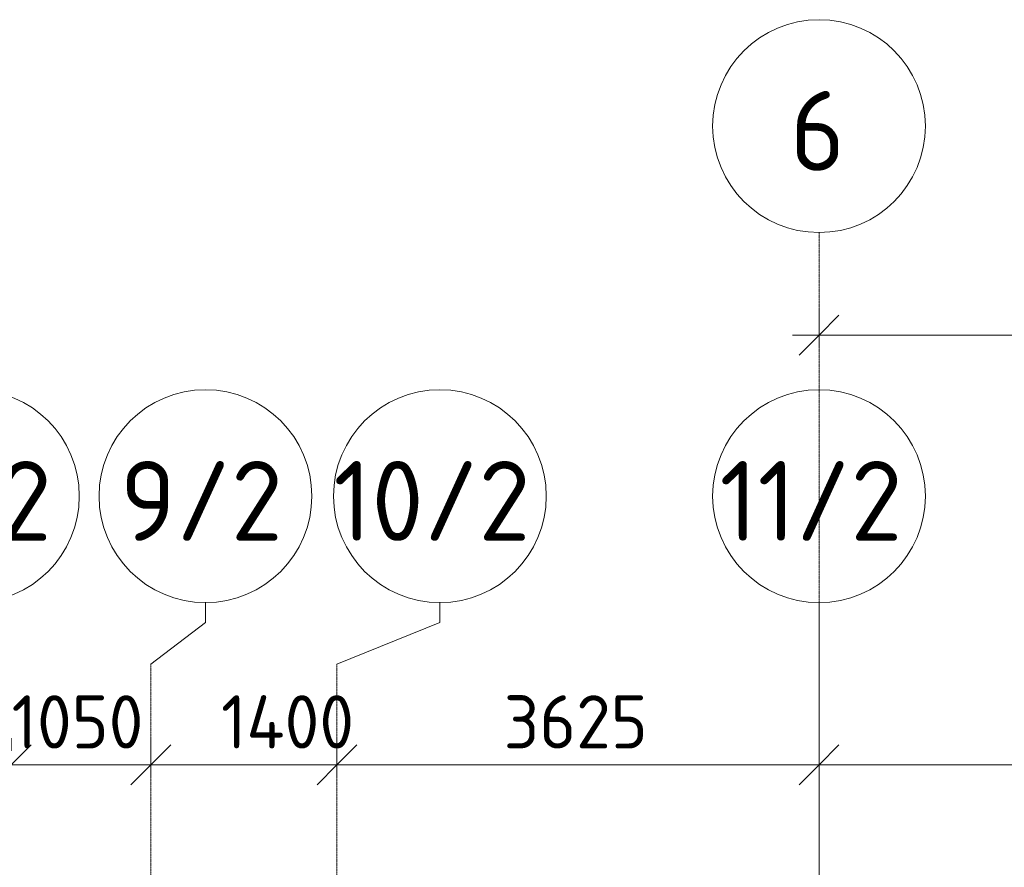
# Model space of a CAD drawing. Header units: millimetres. Extents: x -9064 to 167246, y -7619 to 134351.
# Tile 54 of 112: x 59089 to 66493, y 127979 to 134351. Entities that reach past the tile are written whole.
import ezdxf

# ---------------------------------------------------------------- set-up
doc = ezdxf.new("R2010")
doc.units = ezdxf.units.MM
doc.linetypes.add('4_ Штрихпунктир_ 10 х 2 мм', pattern=[14, 10, -2, 0, -2])
for name, color, linetype, lineweight in [('A-ANNO-DIMS', 7, 'Continuous', 5), ('A-ANNO-DIMS-200', 7, 'Continuous', 5), ('S-GRID', 7, 'Continuous', 5), ('S-GRID-IDEN', 7, 'Continuous', 5)]:
    doc.layers.add(name, color=color, linetype=linetype, lineweight=lineweight)
doc.styles.add('GOST Common_1', font='GOST_Common.ttf', dxfattribs={"height": 600})
doc.styles.add('GOST Common_2', font='GOST_Common.ttf', dxfattribs={"height": 400})
doc.dimstyles.new('2_мм', dxfattribs={"dimscale": 304.8, "dimtxt": 402.285999, "dimasz": 0.984252, "dimexe": 0.656168, "dimexo": 0.984252, "dimgap": 0, "dimtad": 1, "dimdec": 0, "dimdsep": 46, "dimtxsty": 'GOST Common_2', "dimblk1": 'OBLIQUE', "dimblk2": 'OBLIQUE', "dimsah": 1, "dimcen": 0.09, "dimdle": 0.656168, "dimadec": 5, "dimazin": 2, "dimtfac": 1, "dimtdec": 4, "dimtix": 1, "dimtmove": 0, "dimatfit": 3, "dimfxl": 1, "dimtvp": 1, "dimtolj": 1, "dimtzin": 0, "dimarcsym": 2})
doc.dimstyles.new('2_мм_1', dxfattribs={"dimscale": 304.8, "dimtxt": 402.285999, "dimasz": 0.984252, "dimexe": 0.656168, "dimexo": 0.984252, "dimgap": 0, "dimtad": 1, "dimdec": 0, "dimdsep": 46, "dimtxsty": 'GOST Common_2', "dimblk1": 'OBLIQUE', "dimblk2": 'OBLIQUE', "dimsah": 1, "dimcen": 0.09, "dimdle": 0.656168, "dimadec": 5, "dimazin": 2, "dimtfac": 1, "dimtdec": 4, "dimtix": 1, "dimtmove": 1, "dimatfit": 3, "dimfxl": 1, "dimtvp": 1, "dimtolj": 1, "dimtzin": 0, "dimarcsym": 2})

# ---------------------------------------------------------------- blocks, each defined once
blk = doc.blocks.new('Ось сетки - 8_0 мм-31302-Маркировочный план-схема -2 этажа на отм_-9_600')
at = {"layer": 'S-GRID-IDEN'}
blk.add_circle((0, 0), 4, dxfattribs=at)
blk = doc.blocks.new('DIMBLOCK1-Маркировочный план-схема -2 этажа на отм_-9_600')
at = {"layer": 'A-ANNO-DIMS-200'}
for p, q in [((65100, 131890.6), (65100, 132178.5)), ((70800, 131890.6), (70800, 132178.5)), ((64900, 131978.5), (70800, 131978.5)), ((65100, 131978.5), (65100, 131890.6)), ((70800, 131978.5), (70800, 131890.6))]:
    blk.add_line(p, q, dxfattribs=at)
at = {"layer": 'A-ANNO-DIMS-200', "lineweight": 25}
for p, q in [((65100, 131978.5), (65250, 132128.5)), ((70800, 131978.5), (70950, 132128.5)), ((65100, 131978.5), (64950, 131828.5)), ((70800, 131978.5), (70650, 131828.5))]:
    blk.add_line(p, q, dxfattribs=at)
at = {"layer": 'A-ANNO-DIMS-200', "color": 0, "insert": (67390.9, 132501.2), "char_height": 400, "width": 1341.862, "attachment_point": 1, "line_spacing_factor": 1.022761, "style": 'GOST Common_2'}
blk.add_mtext('5700', dxfattribs=at)
blk = doc.blocks.new('_Oblique')
at = {"color": 0, "linetype": 'ByBlock', "lineweight": -2}
blk.add_line((-0.5, -0.5), (0.5, 0.5), dxfattribs=at)
blk = doc.blocks.new('DIMBLOCK31-Маркировочный план-схема -2 этажа на отм_-9_600')
at = {"layer": 'A-ANNO-DIMS-200'}
for p, q in [((57025, 128661.3), (57025, 128949.2)), ((59025, 128661.3), (59025, 128949.2)), ((57025, 128749.2), (59025, 128749.2)), ((57025, 128749.2), (57025, 128661.3)), ((59025, 128749.2), (59025, 128661.3))]:
    blk.add_line(p, q, dxfattribs=at)
at = {"layer": 'A-ANNO-DIMS-200', "lineweight": 25}
for p, q in [((57025, 128749.2), (57175, 128899.2)), ((59025, 128749.2), (59175, 128899.2)), ((57025, 128749.2), (56875, 128599.2)), ((59025, 128749.2), (58875, 128599.2))]:
    blk.add_line(p, q, dxfattribs=at)
at = {"layer": 'A-ANNO-DIMS-200', "color": 0, "insert": (57465.9, 129271.9), "char_height": 400, "width": 1341.862, "attachment_point": 1, "line_spacing_factor": 1.022761, "style": 'GOST Common_2'}
blk.add_mtext('2000', dxfattribs=at)
blk = doc.blocks.new('DIMBLOCK32-Маркировочный план-схема -2 этажа на отм_-9_600')
at = {"layer": 'A-ANNO-DIMS-200'}
for p, q in [((59025, 128661.3), (59025, 128949.2)), ((60075, 128661.3), (60075, 128949.2)), ((59025, 128749.2), (60075, 128749.2)), ((59025, 128749.2), (59025, 128661.3)), ((60075, 128749.2), (60075, 128661.3))]:
    blk.add_line(p, q, dxfattribs=at)
at = {"layer": 'A-ANNO-DIMS-200', "lineweight": 25}
for p, q in [((59025, 128749.2), (59175, 128899.2)), ((60075, 128749.2), (60225, 128899.2)), ((59025, 128749.2), (58875, 128599.2)), ((60075, 128749.2), (59925, 128599.2))]:
    blk.add_line(p, q, dxfattribs=at)
at = {"layer": 'A-ANNO-DIMS-200', "color": 0, "insert": (59028.4, 129271.9), "char_height": 400, "width": 1251.859, "attachment_point": 1, "line_spacing_factor": 1.022761, "style": 'GOST Common_2'}
blk.add_mtext('1050', dxfattribs=at)
blk = doc.blocks.new('DIMBLOCK33-Маркировочный план-схема -2 этажа на отм_-9_600')
at = {"layer": 'A-ANNO-DIMS-200'}
for p, q in [((60075, 128661.3), (60075, 128949.2)), ((61475, 128661.3), (61475, 128949.2)), ((60075, 128749.2), (61475, 128749.2)), ((60075, 128749.2), (60075, 128661.3)), ((60403.3, 128749.2), (60775, 128749.2)), ((61687.5, 128749.2), (60403.3, 128749.2)), ((61475, 128749.2), (61475, 128661.3))]:
    blk.add_line(p, q, dxfattribs=at)
at = {"layer": 'A-ANNO-DIMS-200', "lineweight": 25}
for p, q in [((60075, 128749.2), (60225, 128899.2)), ((61475, 128749.2), (61625, 128899.2)), ((60075, 128749.2), (59925, 128599.2)), ((61475, 128749.2), (61325, 128599.2))]:
    blk.add_line(p, q, dxfattribs=at)
at = {"layer": 'A-ANNO-DIMS-200', "color": 0, "insert": (60603.3, 129271.9), "char_height": 400, "width": 1300.952, "attachment_point": 1, "line_spacing_factor": 1.022761, "style": 'GOST Common_2'}
blk.add_mtext('1400', dxfattribs=at)
blk = doc.blocks.new('DIMBLOCK34-Маркировочный план-схема -2 этажа на отм_-9_600')
at = {"layer": 'A-ANNO-DIMS-200'}
for p, q in [((61475, 128661.3), (61475, 128949.2)), ((65100, 128661.3), (65100, 128949.2)), ((61475, 128749.2), (65100, 128749.2)), ((61475, 128749.2), (61475, 128661.3)), ((65100, 128749.2), (65100, 128661.3))]:
    blk.add_line(p, q, dxfattribs=at)
at = {"layer": 'A-ANNO-DIMS-200', "lineweight": 25}
for p, q in [((61475, 128749.2), (61625, 128899.2)), ((65100, 128749.2), (65250, 128899.2)), ((61475, 128749.2), (61325, 128599.2)), ((65100, 128749.2), (64950, 128599.2))]:
    blk.add_line(p, q, dxfattribs=at)
at = {"layer": 'A-ANNO-DIMS-200', "color": 0, "insert": (62728.4, 129271.9), "char_height": 400, "width": 1341.862, "attachment_point": 1, "line_spacing_factor": 1.022761, "style": 'GOST Common_2'}
blk.add_mtext('3625', dxfattribs=at)
blk = doc.blocks.new('DIMBLOCK35-Маркировочный план-схема -2 этажа на отм_-9_600')
at = {"layer": 'A-ANNO-DIMS-200'}
for p, q in [((65100, 128661.3), (65100, 128949.2)), ((72670, 128661.3), (72670, 128949.2)), ((65100, 128749.2), (72670, 128749.2)), ((65100, 128749.2), (65100, 128661.3)), ((72670, 128749.2), (72670, 128661.3))]:
    blk.add_line(p, q, dxfattribs=at)
at = {"layer": 'A-ANNO-DIMS-200', "lineweight": 25}
for p, q in [((65100, 128749.2), (65250, 128899.2)), ((72670, 128749.2), (72820, 128899.2)), ((65100, 128749.2), (64950, 128599.2)), ((72670, 128749.2), (72520, 128599.2))]:
    blk.add_line(p, q, dxfattribs=at)
at = {"layer": 'A-ANNO-DIMS-200', "color": 0, "insert": (68325.9, 129271.9), "char_height": 400, "width": 1341.862, "attachment_point": 1, "line_spacing_factor": 1.022761, "style": 'GOST Common_2'}
blk.add_mtext('7570', dxfattribs=at)

msp = doc.modelspace()

# ---------------------------------------------------------------- linework, layer by layer
at = {"layer": 'S-GRID', "linetype": '4_ Штрихпунктир_ 10 х 2 мм'}
for p, q in [((65100, -6019.4), (65100, 132751)), ((65100, 80105), (65100, 129968.9)), ((60075, 80105), (60075, 129506.3)), ((61475, 80105), (61475, 129506.3))]:
    msp.add_line(p, q, dxfattribs=at)
at = {"layer": 'S-GRID'}
for p, q in [((60486.3, 129818.9), (60486.3, 129968.9)), ((62249, 129818.9), (62249, 129968.9)), ((60075, 129506.3), (60486.3, 129818.9)), ((61475, 129506.3), (62249, 129818.9))]:
    msp.add_line(p, q, dxfattribs=at)

# ---------------------------------------------------------------- block references
at = {"layer": 'S-GRID-IDEN', "xscale": 199.9999999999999, "yscale": 199.9999999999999, "zscale": 199.9999999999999}
for p in [(65100, 133551), (58737.6, 130768.9), (60486.3, 130768.9), (62249, 130768.9), (65100, 130768.9)]:
    msp.add_blockref('Ось сетки - 8_0 мм-31302-Маркировочный план-схема -2 этажа на отм_-9_600', p, dxfattribs=at)

# ---------------------------------------------------------------- texts
at = {"layer": 'S-GRID-IDEN', "char_height": 600, "attachment_point": 1, "style": 'GOST Common_1'}
for s, insert, width in [('\\fGOST Common|b0|i0|c204|p34|;6', (64881.8, 133815.2), 513.08), ('8/2', (58095.4, 131033.1), 1539.24), ('9/2', (59844.1, 131033.1), 1539.24), ('10/2', (61448.8, 131033.1), 1924.05), ('11/2', (64351.8, 131033.1), 1795.78)]:
    msp.add_mtext(s, dxfattribs=dict(at, insert=insert, width=width))

# ---------------------------------------------------------------- dimensions: what is measured, and where the dimension line sits
at = {"layer": 'A-ANNO-DIMS'}
for base, p1, p2, override, picture, middle in [((70800, 131978.5), (65100, 132190.6), (70800, 132190.6), {"dimpost": '<>', "dimfxl": 5700}, 'DIMBLOCK1-Маркировочный план-схема -2 этажа на отм_-9_600', (67950, 132178.5)), ((59025, 128749.2), (57025, 128961.3), (59025, 128961.3), {"dimpost": '<>', "dimfxl": 2000}, 'DIMBLOCK31-Маркировочный план-схема -2 этажа на отм_-9_600', (58025, 128949.2)), ((60075, 128749.2), (59025, 128961.3), (60075, 128961.3), {"dimpost": '<>', "dimfxl": 1050}, 'DIMBLOCK32-Маркировочный план-схема -2 этажа на отм_-9_600', (59550, 128949.2)), ((65100, 128749.2), (61475, 128961.3), (65100, 128961.3), {"dimpost": '<>', "dimfxl": 3625}, 'DIMBLOCK34-Маркировочный план-схема -2 этажа на отм_-9_600', (63287.5, 128949.2)), ((72670, 128749.2), (65100, 128961.3), (72670, 128961.3), {"dimpost": '<>', "dimfxl": 7570}, 'DIMBLOCK35-Маркировочный план-схема -2 этажа на отм_-9_600', (68885, 128949.2))]:
    dim = msp.add_linear_dim(base=base, p1=p1, p2=p2, dimstyle='2_мм', override=override, dxfattribs=at)
    dim.commit()
    dim.dimension.update_dxf_attribs({"geometry": picture, "text_midpoint": middle})
dim = msp.add_linear_dim(base=(61475, 128749.2), p1=(60075, 128961.3), p2=(61475, 128961.3), dimstyle='2_мм_1', override={"dimpost": '<>', "dimfxl": 1400}, dxfattribs=at)
dim.commit()
dim.dimension.update_dxf_attribs({"geometry": 'DIMBLOCK33-Маркировочный план-схема -2 этажа на отм_-9_600', "text_midpoint": (61253.8, 129005.3), "dimtype": 160})

doc.saveas('drawing.dxf')
